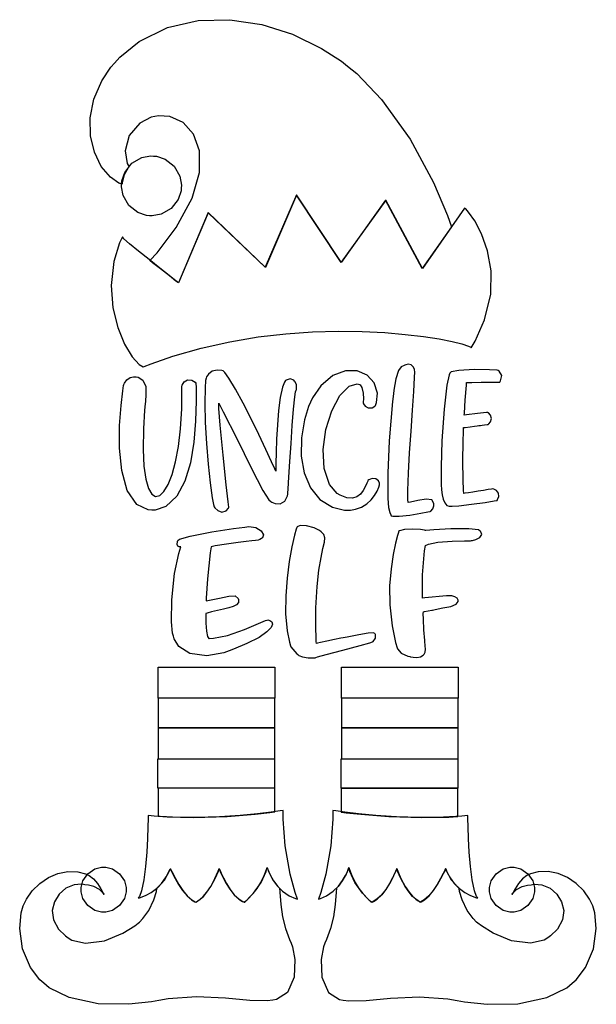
# Model space of a CAD drawing. Extents: x 2.22 to 5.21, y 0.15 to 5.26.
import ezdxf

# ---------------------------------------------------------------- set-up
doc = ezdxf.new("R2010")
doc.units = 0
doc.layers.get('0').update_dxf_attribs({"linetype": 'CONTINUOUS'})

msp = doc.modelspace()

# ---------------------------------------------------------------- linework, layer by layer
at = {"color": 95}
for points in [[(4.46039, 4.18261), (4.30935, 3.96599), (4.11876, 4.32015), (3.8896, 3.99826), (3.65831, 4.34722), (3.49685, 3.97222), (3.19997, 4.25553), (3.04585, 3.89204), (3.04585, 3.89204), (3.03293, 3.90192), (2.99918, 3.928), (2.95176, 3.965), (2.91129, 3.99696), (2.89789, 4.00765), (2.93457, 4.04769), (3.03326, 4.17844), (3.11626, 4.33149), (3.15414, 4.46463), (3.15424, 4.57563), (3.12397, 4.66233), (3.07058, 4.7225), (3.00146, 4.75396), (2.94254, 4.75819), (2.92393, 4.7545), (2.90338, 4.75065), (2.84554, 4.71924), (2.79047, 4.65517), (2.76882, 4.57568), (2.78017, 4.5115), (2.79064, 4.49408), (2.78515, 4.48785), (2.76481, 4.45231), (2.7539, 4.41211), (2.75315, 4.40349), (2.73708, 4.4095), (2.69347, 4.43946), (2.64497, 4.49604), (2.60986, 4.56907), (2.59033, 4.65414), (2.58871, 4.74713), (2.60721, 4.84369), (2.64806, 4.93961), (2.69488, 5.00988), (2.71354, 5.03054), (2.74181, 5.06212), (2.84272, 5.14231), (2.98921, 5.2149), (3.1474, 5.25168), (3.31185, 5.25597), (3.477, 5.23112), (3.63737, 5.18044), (3.78749, 5.10726), (3.89025, 5.04047), (3.92188, 5.01492), (3.96967, 4.97635), (4.09814, 4.84185), (4.24696, 4.6371), (4.36789, 4.41319), (4.44043, 4.24138), (4.46039, 4.18261)], [(4.23643, 2.7545), (4.23497, 2.77007), (4.23486, 2.81717), (4.23779, 2.90619), (4.24387, 3.01178), (4.25151, 3.12397), (4.25939, 3.23286), (4.266, 3.32861), (4.26997, 3.40132), (4.27111, 3.43126), (4.26981, 3.44097), (4.26893, 3.44521), (4.26297, 3.45708), (4.25142, 3.46718), (4.23654, 3.47043), (4.22358, 3.46789), (4.21978, 3.46599), (4.2149, 3.46436), (4.20096, 3.45736), (4.18576, 3.43761), (4.17275, 3.39481), (4.16287, 3.33653), (4.16043, 3.317), (4.15522, 3.27692), (4.13747, 3.07394), (4.13021, 2.90631), (4.13021, 2.85038), (4.13021, 2.83143), (4.13146, 2.77458), (4.13514, 2.72825), (4.14074, 2.70188), (4.14572, 2.68961), (4.14789, 2.68576), (4.15761, 2.68306), (4.18929, 2.68306), (4.24474, 2.68892), (4.30257, 2.69868), (4.33886, 2.70551), (4.35101, 2.70763), (4.35389, 2.70975), (4.36469, 2.72174), (4.36979, 2.73699), (4.36979, 2.74203), (4.36963, 2.74843), (4.35829, 2.76731), (4.32889, 2.77214), (4.28657, 2.76503), (4.24903, 2.75678), (4.23643, 2.7545)], [(3.59999, 3.38574), (3.59451, 3.37853), (3.58496, 3.35157), (3.57329, 3.29775), (3.56451, 3.23058), (3.55821, 3.15647), (3.55399, 3.08171), (3.55149, 3.01269), (3.55029, 2.95568), (3.55003, 2.92671), (3.55003, 2.91699), (3.5446, 2.92882), (3.52843, 2.96425), (3.49826, 3.02957), (3.46197, 3.10656), (3.4221, 3.18853), (3.38118, 3.26899), (3.34169, 3.34142), (3.3061, 3.39919), (3.28543, 3.42785), (3.27707, 3.43576), (3.26975, 3.43821), (3.2461, 3.44038), (3.22006, 3.43397), (3.20057, 3.41938), (3.19108, 3.40468), (3.18956, 3.39931), (3.18636, 3.3871), (3.18354, 3.34858), (3.18229, 3.2685), (3.18494, 3.16917), (3.19086, 3.06054), (3.19917, 2.95258), (3.20921, 2.85531), (3.22011, 2.77865), (3.22689, 2.74354), (3.23122, 2.73264), (3.23426, 2.72678), (3.24908, 2.71197), (3.27121, 2.70454), (3.29232, 2.71039), (3.30512, 2.72412), (3.30729, 2.72949), (3.30339, 2.75738), (3.29312, 2.84549), (3.27681, 3.00011), (3.26243, 3.15435), (3.25549, 3.24175), (3.25418, 3.2691), (3.27821, 3.22364), (3.3476, 3.08567), (3.42432, 2.92969), (3.48367, 2.81603), (3.51432, 2.76731), (3.52501, 2.75971), (3.53, 2.75646), (3.54715, 2.74968), (3.5734, 2.74778), (3.59733, 2.7615), (3.61089, 2.78874), (3.61253, 2.79829), (3.61301, 2.803), (3.61431, 2.82519), (3.618, 2.88476), (3.62304, 2.96642), (3.62912, 3.05963), (3.63579, 3.15369), (3.64264, 3.23817), (3.64925, 3.3024), (3.65224, 3.32801), (3.65522, 3.33578), (3.65831, 3.33996), (3.65831, 3.34581), (3.65739, 3.36339), (3.65076, 3.38032), (3.64789, 3.38368), (3.64447, 3.38758), (3.62511, 3.39492), (3.60411, 3.38861), (3.59999, 3.38574)], [(4.0281, 2.86908), (4.02653, 2.86546), (4.02219, 2.85433), (4.01426, 2.83583), (4.00358, 2.81629), (3.98942, 2.79829), (3.97114, 2.7844), (3.94797, 2.77713), (3.91928, 2.77919), (3.89258, 2.78868), (3.88439, 2.79308), (3.86794, 2.8016), (3.82921, 2.84739), (3.80111, 2.92974), (3.79611, 3.02869), (3.81039, 3.13254), (3.84011, 3.22971), (3.8814, 3.30854), (3.93044, 3.35747), (3.9719, 3.3686), (3.98335, 3.3649), (3.98747, 3.36367), (3.99681, 3.34956), (4.00299, 3.32135), (4.00429, 3.29101), (4.00364, 3.27382), (4.00315, 3.2691), (4.00418, 3.26476), (4.01275, 3.25299), (4.02957, 3.24451), (4.04926, 3.24522), (4.06407, 3.25288), (4.06771, 3.25663), (4.07303, 3.2716), (4.07704, 3.32069), (4.06033, 3.37435), (4.02333, 3.41407), (3.97157, 3.43604), (3.91075, 3.43668), (3.84646, 3.41222), (3.7844, 3.359), (3.74089, 3.29606), (3.73019, 3.27328), (3.7206, 3.25151), (3.69922, 3.18289), (3.68317, 3.08849), (3.68257, 2.99501), (3.69792, 2.90739), (3.7296, 2.83068), (3.77821, 2.76969), (3.84424, 2.72949), (3.90712, 2.71496), (3.92811, 2.71496), (3.9369, 2.71496), (3.96326, 2.71912), (3.99447, 2.73042), (4.02143, 2.74713), (4.04411, 2.76747), (4.06222, 2.78971), (4.07557, 2.81213), (4.0841, 2.8329), (4.08729, 2.84597), (4.08751, 2.85038), (4.08768, 2.85433), (4.0829, 2.86632), (4.0695, 2.87651), (4.05024, 2.87836), (4.03293, 2.87244), (4.0281, 2.86908)], [(4.7021, 3.43892), (4.69689, 3.43972), (4.65776, 3.44179), (4.57878, 3.44293), (4.49918, 3.43847), (4.4591, 3.4311), (4.45313, 3.42432), (4.44814, 3.4165), (4.43756, 3.36242), (4.42275, 3.23839), (4.41162, 3.07454), (4.40728, 2.93847), (4.40728, 2.89307), (4.40728, 2.88775), (4.40728, 2.87164), (4.40782, 2.84679), (4.40935, 2.82053), (4.41249, 2.79476), (4.41775, 2.77138), (4.42572, 2.75228), (4.43696, 2.73942), (4.44829, 2.73469), (4.4521, 2.73469), (4.46371, 2.73469), (4.49854, 2.73768), (4.56511, 2.74517), (4.63633, 2.75493), (4.68181, 2.7621), (4.69689, 2.76492), (4.69997, 2.76953), (4.70606, 2.78554), (4.70464, 2.80285), (4.6939, 2.81608), (4.6799, 2.82314), (4.67503, 2.82433), (4.67503, 2.82433), (4.66857, 2.82335), (4.65153, 2.82075), (4.62756, 2.81711), (4.59999, 2.81287), (4.57243, 2.80865), (4.54844, 2.80501), (4.53142, 2.8024), (4.52501, 2.80138), (4.52501, 2.80138), (4.52317, 2.81782), (4.52126, 2.87235), (4.52056, 2.96978), (4.52175, 3.06819), (4.52317, 3.12435), (4.52399, 3.14204), (4.53228, 3.14318), (4.55729, 3.1466), (4.57969, 3.14962), (4.59407, 3.15153), (4.60351, 3.15272), (4.61089, 3.1536), (4.61931, 3.15462), (4.63167, 3.15619), (4.64621, 3.1581), (4.65104, 3.15869), (4.65468, 3.16108), (4.66331, 3.17199), (4.66797, 3.18918), (4.66363, 3.20676), (4.65326, 3.21875), (4.64899, 3.22119), (4.64296, 3.22043), (4.59619, 3.21506), (4.53851, 3.20817), (4.52707, 3.2066), (4.52756, 3.21729), (4.53174, 3.28526), (4.53803, 3.3616), (4.53961, 3.37642), (4.54617, 3.37642), (4.56597, 3.37674), (4.61496, 3.37744), (4.66922, 3.37819), (4.7009, 3.37847), (4.71149, 3.37847), (4.71485, 3.38499), (4.72119, 3.41303), (4.70833, 3.43528), (4.7021, 3.43892)], [(2.90728, 2.71496), (2.88781, 2.71556), (2.83018, 2.74425), (2.78006, 2.81711), (2.75179, 2.91922), (2.74035, 3.03618), (2.74072, 3.15369), (2.74789, 3.25738), (2.75678, 3.33296), (2.7609, 3.36133), (2.76247, 3.366), (2.76546, 3.3725), (2.77826, 3.39035), (2.79514, 3.40218), (2.81185, 3.40582), (2.82329, 3.40576), (2.8271, 3.40554), (2.83621, 3.4036), (2.86149, 3.38758), (2.87576, 3.35596), (2.87717, 3.31401), (2.87403, 3.27718), (2.87294, 3.26492), (2.87001, 3.23296), (2.86404, 3.13667), (2.86231, 3.02946), (2.86669, 2.94265), (2.87631, 2.87554), (2.89025, 2.82747), (2.90756, 2.79769), (2.92731, 2.78554), (2.94857, 2.79036), (2.97043, 2.81142), (2.99197, 2.84799), (3.01226, 2.89947), (3.03039, 2.96511), (3.04536, 3.04428), (3.05632, 3.13618), (3.06233, 3.24018), (3.06321, 3.32676), (3.0625, 3.35558), (3.06424, 3.36193), (3.07493, 3.37944), (3.09321, 3.39019), (3.11464, 3.38807), (3.13183, 3.37788), (3.13644, 3.37326), (3.13704, 3.35021), (3.13747, 3.28097), (3.13444, 3.17638), (3.12517, 3.06706), (3.10736, 2.96056), (3.07894, 2.86447), (3.03754, 2.78651), (2.98107, 2.7341), (2.92572, 2.71496), (2.90728, 2.71496)], [(3.5344, 0.175347), (3.50521, 0.171442), (3.41575, 0.173286), (3.28993, 0.186035), (3.139, 0.192979), (2.99262, 0.181913), (2.94476, 0.173286), (2.90597, 0.166504), (2.78825, 0.154081), (2.62918, 0.156088), (2.47868, 0.189399), (2.37625, 0.240126), (2.34793, 0.263889), (2.3279, 0.280707), (2.27892, 0.344293), (2.23682, 0.441786), (2.22265, 0.547526), (2.23014, 0.627333), (2.23753, 0.652453), (2.24104, 0.66466), (2.25743, 0.69949), (2.28771, 0.742622), (2.32639, 0.780165), (2.37147, 0.810385), (2.42085, 0.83176), (2.47254, 0.842449), (2.52462, 0.840875), (2.56315, 0.830946), (2.57497, 0.825358), (2.58306, 0.821397), (2.60514, 0.805012), (2.62592, 0.780599), (2.64253, 0.752983), (2.6556, 0.730469), (2.66043, 0.723253), (2.65571, 0.73074), (2.63601, 0.749567), (2.60764, 0.764051), (2.5791, 0.770887), (2.56033, 0.773438), (2.55414, 0.774306), (2.54232, 0.77615), (2.50564, 0.773004), (2.46218, 0.755533), (2.42676, 0.725315), (2.40229, 0.685656), (2.39182, 0.639919), (2.39828, 0.591362), (2.42464, 0.543403), (2.46029, 0.508356), (2.47396, 0.499294), (2.493, 0.486708), (2.5644, 0.470324), (2.66271, 0.48291), (2.75754, 0.522461), (2.81868, 0.559842), (2.83751, 0.574328), (2.84375, 0.579047), (2.86187, 0.598958), (2.89176, 0.641004), (2.91878, 0.694769), (2.93261, 0.739367), (2.93435, 0.754503), (2.94114, 0.760254), (2.97304, 0.796604), (2.99924, 0.844889), (3.00315, 0.856608), (3.00401, 0.856608), (3.00672, 0.849772), (3.01622, 0.831543), (3.03043, 0.805501), (3.04839, 0.775228), (3.06913, 0.744358), (3.09158, 0.716471), (3.11469, 0.695042), (3.13146, 0.685112), (3.13747, 0.683703), (3.13738, 0.683811), (3.13911, 0.685926), (3.14654, 0.690539), (3.15875, 0.69911), (3.17475, 0.713271), (3.19358, 0.734592), (3.21425, 0.764703), (3.23579, 0.805231), (3.2525, 0.844347), (3.25726, 0.857639), (3.25726, 0.857639), (3.25976, 0.851238), (3.26704, 0.833985), (3.2786, 0.80919), (3.29411, 0.780057), (3.31304, 0.749729), (3.33501, 0.721408), (3.35965, 0.698351), (3.37929, 0.686143), (3.38644, 0.683703), (3.39025, 0.683703), (3.40164, 0.69515), (3.43539, 0.729167), (3.47461, 0.785211), (3.50088, 0.842774), (3.50624, 0.862847), (3.50624, 0.862847), (3.50939, 0.853136), (3.51992, 0.828125), (3.53917, 0.793892), (3.56054, 0.765192), (3.56874, 0.756619), (3.57064, 0.735081), (3.57656, 0.67041), (3.58529, 0.606879), (3.60081, 0.546875), (3.62153, 0.489908), (3.62918, 0.471192), (3.6371, 0.451281), (3.64919, 0.386774), (3.64583, 0.294), (3.6104, 0.215875), (3.55442, 0.178222), (3.5344, 0.175347)], [(3.90001, 0.175347), (3.92914, 0.171442), (4.01861, 0.173286), (4.14437, 0.186035), (4.29536, 0.192979), (4.44168, 0.181913), (4.48958, 0.173286), (4.52832, 0.166504), (4.64611, 0.154081), (4.80518, 0.156088), (4.95568, 0.189399), (5.05811, 0.240126), (5.08649, 0.263889), (5.10644, 0.280653), (5.15539, 0.344293), (5.19749, 0.441786), (5.21169, 0.547526), (5.20421, 0.627333), (5.19689, 0.652453), (5.19336, 0.66466), (5.17692, 0.69949), (5.1466, 0.742622), (5.10792, 0.780165), (5.06288, 0.810385), (5.01346, 0.83176), (4.96175, 0.842449), (4.90972, 0.840875), (4.87115, 0.830946), (4.85938, 0.825358), (4.85124, 0.821397), (4.82915, 0.805012), (4.80843, 0.780599), (4.79183, 0.752983), (4.77875, 0.730469), (4.77399, 0.723253), (4.77865, 0.73074), (4.79829, 0.749567), (4.82667, 0.764051), (4.85519, 0.770887), (4.87397, 0.773438), (4.88021, 0.774306), (4.89199, 0.77615), (4.92865, 0.773004), (4.97211, 0.755533), (5.00754, 0.725315), (5.03201, 0.685656), (5.04249, 0.639919), (5.03603, 0.591362), (5.00965, 0.543403), (4.97401, 0.508356), (4.96039, 0.499294), (4.94129, 0.486708), (4.8699, 0.470324), (4.7716, 0.48291), (4.67681, 0.522461), (4.61567, 0.559842), (4.5969, 0.574328), (4.5906, 0.579047), (4.57249, 0.598958), (4.54258, 0.641004), (4.51557, 0.694769), (4.50174, 0.739367), (4.5, 0.754503), (4.49322, 0.760254), (4.46132, 0.796604), (4.43517, 0.844889), (4.43126, 0.856608), (4.43033, 0.856608), (4.42757, 0.849772), (4.41813, 0.831543), (4.40392, 0.805501), (4.3859, 0.775228), (4.36518, 0.744358), (4.34272, 0.716471), (4.31961, 0.695042), (4.30285, 0.685058), (4.29688, 0.683703), (4.29693, 0.683757), (4.29519, 0.685926), (4.28782, 0.690539), (4.27561, 0.69911), (4.2596, 0.713271), (4.24078, 0.734592), (4.22011, 0.764703), (4.19851, 0.805231), (4.18181, 0.844347), (4.17708, 0.857639), (4.17708, 0.857639), (4.17453, 0.851238), (4.16726, 0.833985), (4.15571, 0.80919), (4.14019, 0.780057), (4.12125, 0.749729), (4.09928, 0.721408), (4.07465, 0.698351), (4.05501, 0.686089), (4.0479, 0.683703), (4.04406, 0.683703), (4.03267, 0.69515), (3.99892, 0.729167), (3.95969, 0.785211), (3.93343, 0.842774), (3.92811, 0.862847), (3.92811, 0.862847), (3.92492, 0.853136), (3.91444, 0.828125), (3.89513, 0.793892), (3.87375, 0.765192), (3.86561, 0.756619), (3.86367, 0.735081), (3.85775, 0.67041), (3.84907, 0.606879), (3.83356, 0.546875), (3.81282, 0.489908), (3.80524, 0.471192), (3.7971, 0.451335), (3.78472, 0.386774), (3.78814, 0.294), (3.82379, 0.215875), (3.87989, 0.178222), (3.90001, 0.175347)]]:
    msp.add_lwpolyline(points, close=True, dxfattribs=at)
at = {"color": 240}
for points in [[(2.91667, 4.54932), (2.93169, 4.54824), (2.97601, 4.53282), (3.02289, 4.49621), (3.05257, 4.44472), (3.06153, 4.39871), (3.06044, 4.38368), (3.05931, 4.36865), (3.04389, 4.32433), (3.00726, 4.27746), (2.95578, 4.24778), (2.90978, 4.23882), (2.89481, 4.2399), (2.87972, 4.24104), (2.83539, 4.25646), (2.78851, 4.29308), (2.75885, 4.34457), (2.74994, 4.39057), (2.75103, 4.40554), (2.7519, 4.42057), (2.76708, 4.46496), (2.80376, 4.51183), (2.85547, 4.5415), (2.90158, 4.55046), (2.91667, 4.54932)], [(4.56353, 3.55556), (4.58421, 3.58968), (4.63265, 3.70031), (4.66433, 3.83382), (4.66683, 3.95394), (4.64828, 4.0586), (4.61703, 4.14561), (4.58122, 4.21289), (4.54921, 4.25825), (4.53489, 4.27518), (4.52919, 4.27951), (4.31044, 3.96701), (4.11979, 4.32118), (3.8896, 3.99929), (3.65831, 4.34825), (3.49582, 3.97325), (3.19894, 4.25662), (3.04585, 3.89307), (3.04585, 3.89307), (3.03256, 3.90338), (2.99778, 3.9305), (2.94889, 3.96881), (2.89344, 4.01264), (2.83886, 4.05637), (2.79269, 4.09435), (2.76226, 4.12099), (2.75521, 4.13053), (2.75521, 4.13053), (2.74072, 4.1001), (2.71099, 4.00217), (2.69661, 3.87819), (2.70551, 3.76292), (2.73113, 3.66026), (2.76682, 3.57443), (2.80604, 3.5095), (2.84218, 3.46951), (2.86317, 3.45725), (2.86876, 3.45865), (2.90494, 3.47325), (3.01574, 3.51187), (3.16396, 3.55453), (3.31196, 3.58757), (3.45828, 3.61182), (3.60157, 3.62831), (3.74029, 3.63786), (3.8731, 3.64144), (3.99854, 3.63997), (4.11513, 3.63433), (4.22146, 3.62549), (4.31608, 3.61426), (4.39757, 3.60167), (4.46451, 3.5886), (4.5154, 3.57596), (4.54889, 3.56461), (4.56153, 3.55886), (4.56353, 3.55556)], [(3.30832, 1.98579), (3.28071, 1.97553), (3.19233, 1.95975), (3.10547, 1.97108), (3.04785, 2.00879), (3.02306, 2.04769), (3.01981, 2.06179), (3.01508, 2.07721), (3.00993, 2.13514), (3.01079, 2.24972), (3.02544, 2.38601), (3.04676, 2.49056), (3.05729, 2.52431), (3.05524, 2.52431), (3.0491, 2.52442), (3.04215, 2.52718), (3.03911, 2.53662), (3.04129, 2.55176), (3.04269, 2.55658), (3.05024, 2.56467), (3.10568, 2.58057), (3.21783, 2.60232), (3.33171, 2.61919), (3.39008, 2.62696), (3.40001, 2.62847), (3.41129, 2.62961), (3.44618, 2.62451), (3.47499, 2.60742), (3.48583, 2.58604), (3.48139, 2.5714), (3.47814, 2.56913), (3.47569, 2.56739), (3.46804, 2.56272), (3.45833, 2.55908), (3.44547, 2.55692), (3.42617, 2.55507), (3.39686, 2.55219), (3.35433, 2.54715), (3.29503, 2.53863), (3.2354, 2.52886), (3.2156, 2.52533), (3.21089, 2.49333), (3.19581, 2.35829), (3.18901, 2.25922), (3.18853, 2.24511), (3.206, 2.24783), (3.25808, 2.25874), (3.30751, 2.26953), (3.33942, 2.26992), (3.35439, 2.25765), (3.35622, 2.25244), (3.35736, 2.24886), (3.35661, 2.23665), (3.34728, 2.2245), (3.33003, 2.21517), (3.30658, 2.20768), (3.27886, 2.20117), (3.24854, 2.19476), (3.2175, 2.1875), (3.19488, 2.1811), (3.1875, 2.1785), (3.1869, 2.16635), (3.18728, 2.12961), (3.19069, 2.08817), (3.19667, 2.05957), (3.20253, 2.04921), (3.20415, 2.04932), (3.22803, 2.05051), (3.2991, 2.06565), (3.38797, 2.09608), (3.4605, 2.12711), (3.49658, 2.14279), (3.50624, 2.14513), (3.50939, 2.14546), (3.51921, 2.1435), (3.52962, 2.13639), (3.53342, 2.12386), (3.52642, 2.10613), (3.5045, 2.08328), (3.4636, 2.05556), (3.39958, 2.023), (3.33137, 1.99436), (3.30832, 1.98579)], [(3.89899, 2.0535), (3.88781, 2.05143), (3.85444, 2.04482), (3.81483, 2.03657), (3.78261, 2.02946), (3.76585, 2.02561), (3.76042, 2.02431), (3.76025, 2.03375), (3.75917, 2.06196), (3.75782, 2.09858), (3.75717, 2.14415), (3.75786, 2.19254), (3.75836, 2.20865), (3.75922, 2.23628), (3.7646, 2.3189), (3.77414, 2.40424), (3.78494, 2.46853), (3.79492, 2.51535), (3.80203, 2.54844), (3.80419, 2.57156), (3.79932, 2.58832), (3.78933, 2.59956), (3.78543, 2.60243), (3.77707, 2.60851), (3.74886, 2.62229), (3.70947, 2.63385), (3.67654, 2.63542), (3.66075, 2.62896), (3.6594, 2.62532), (3.65597, 2.61556), (3.64779, 2.58535), (3.63411, 2.52479), (3.62039, 2.44874), (3.60883, 2.36219), (3.60157, 2.27013), (3.60075, 2.17757), (3.60851, 2.08942), (3.62056, 2.02979), (3.62706, 2.01074), (3.62885, 2.00683), (3.66015, 1.9694), (3.66461, 1.96599), (3.66971, 1.96186), (3.68901, 1.95404), (3.71718, 1.94922), (3.74219, 1.94883), (3.75467, 1.94988), (3.75726, 1.95036), (3.76611, 1.95378), (3.8106, 1.96615), (3.89751, 1.98904), (3.98768, 2.01292), (4.03776, 2.02692), (4.05106, 2.03157), (4.05496, 2.03315), (4.06728, 2.05078), (4.06771, 2.06988), (4.06565, 2.07221), (4.06381, 2.0746), (4.05425, 2.07856), (4.02919, 2.07731), (3.98068, 2.0689), (3.91938, 2.05729), (3.89899, 2.0535)], [(4.60938, 2.60558), (4.60047, 2.61262), (4.5516, 2.61822), (4.45833, 2.61849), (4.36974, 2.61307), (4.32867, 2.60921), (4.32607, 2.60867), (4.32107, 2.61025), (4.29981, 2.61361), (4.25922, 2.61664), (4.2169, 2.61442), (4.19179, 2.60824), (4.18544, 2.60346), (4.18544, 2.59864), (4.18132, 2.5841), (4.17139, 2.544), (4.15896, 2.48551), (4.14751, 2.41103), (4.1404, 2.32303), (4.141, 2.22379), (4.15278, 2.11583), (4.17079, 2.02951), (4.17914, 2.00142), (4.18072, 1.99571), (4.20025, 1.97304), (4.2354, 1.95768), (4.24479, 1.95557), (4.24897, 1.95492), (4.26156, 1.95296), (4.28082, 1.95182), (4.30029, 1.95514), (4.31418, 1.96246), (4.31771, 1.96599), (4.3195, 1.96783), (4.32497, 1.97939), (4.32628, 1.99463), (4.32607, 1.99826), (4.32497, 2.00819), (4.32221, 2.03976), (4.31808, 2.09506), (4.31532, 2.14931), (4.31483, 2.17925), (4.31565, 2.18782), (4.32032, 2.18864), (4.35938, 2.19646), (4.36253, 2.19721), (4.37582, 2.20025), (4.41613, 2.20779), (4.45796, 2.21615), (4.48508, 2.227), (4.49479, 2.24061), (4.49479, 2.24511), (4.49479, 2.24837), (4.49007, 2.25797), (4.47814, 2.26594), (4.46224, 2.27001), (4.44993, 2.27115), (4.44586, 2.27115), (4.43435, 2.2704), (4.3221, 2.25999), (4.31147, 2.25868), (4.31065, 2.27615), (4.31011, 2.37875), (4.32107, 2.50319), (4.32607, 2.53157), (4.3411, 2.53814), (4.39068, 2.54796), (4.46442, 2.55399), (4.5286, 2.55533), (4.55935, 2.5561), (4.56456, 2.55761), (4.57015, 2.55761), (4.58692, 2.5619), (4.60764, 2.57303), (4.618, 2.58843), (4.61274, 2.60281), (4.60938, 2.60558)], [(3.58854, 1.15869), (3.58854, 1.15869), (3.57221, 1.1562), (3.52647, 1.14979), (3.45574, 1.14138), (3.36469, 1.13281), (3.25786, 1.12581), (3.13981, 1.12223), (3.01519, 1.12392), (2.92008, 1.12945), (2.88857, 1.13265), (2.88857, 1.12858), (2.8884, 1.11627), (2.88758, 1.07384), (2.88558, 1.01307), (2.88172, 0.941786), (2.8756, 0.867622), (2.86654, 0.798394), (2.854, 0.741808), (2.84353, 0.713108), (2.83751, 0.705567), (2.83768, 0.705186), (2.8431, 0.706326), (2.85764, 0.710721), (2.87875, 0.71951), (2.90414, 0.733453), (2.93147, 0.753364), (2.95844, 0.780003), (2.98275, 0.814182), (2.99832, 0.845649), (3.00206, 0.856608), (3.00206, 0.856608), (3.00532, 0.850043), (3.01454, 0.831976), (3.02865, 0.805935), (3.0466, 0.775608), (3.06739, 0.744629), (3.08996, 0.716581), (3.11333, 0.695096), (3.13032, 0.685058), (3.13644, 0.683703), (3.13633, 0.683865), (3.13835, 0.685926), (3.14594, 0.690539), (3.15815, 0.69911), (3.17404, 0.713271), (3.19276, 0.734592), (3.21332, 0.764703), (3.23481, 0.805231), (3.25146, 0.844347), (3.25624, 0.857639), (3.25624, 0.857639), (3.25874, 0.851508), (3.266, 0.834418), (3.27756, 0.809679), (3.29308, 0.780436), (3.31201, 0.75), (3.33399, 0.721571), (3.35861, 0.698406), (3.37825, 0.686143), (3.38542, 0.683703), (3.38542, 0.683703), (3.38921, 0.686253), (3.39958, 0.694553), (3.41476, 0.708604), (3.43317, 0.728353), (3.45307, 0.753689), (3.47282, 0.784614), (3.49078, 0.821018), (3.50228, 0.852214), (3.50521, 0.862847), (3.50521, 0.862847), (3.50683, 0.857368), (3.51232, 0.842449), (3.52225, 0.820747), (3.53733, 0.79476), (3.55821, 0.76709), (3.58561, 0.740289), (3.62011, 0.716851), (3.65153, 0.702582), (3.66249, 0.699328), (3.66249, 0.699328), (3.65033, 0.733344), (3.62392, 0.828993), (3.59831, 0.974718), (3.58778, 1.11279), (3.58854, 1.15869)], [(3.77186, 0.699328), (3.78271, 0.702582), (3.81392, 0.716851), (3.84825, 0.740289), (3.87565, 0.76709), (3.8966, 0.79476), (3.91178, 0.820747), (3.92182, 0.842449), (3.9274, 0.857368), (3.92914, 0.862847), (3.92914, 0.862847), (3.93201, 0.852214), (3.94353, 0.821018), (3.96149, 0.784614), (3.98122, 0.753689), (4.00114, 0.728353), (4.01953, 0.708604), (4.03472, 0.694553), (4.04508, 0.686253), (4.04893, 0.683703), (4.04893, 0.683703), (4.05593, 0.686143), (4.07542, 0.698351), (4.09988, 0.721408), (4.12181, 0.749729), (4.14085, 0.780057), (4.15647, 0.80919), (4.16813, 0.833985), (4.17551, 0.851238), (4.17811, 0.857639), (4.17811, 0.857639), (4.18278, 0.844347), (4.19917, 0.805231), (4.22038, 0.764865), (4.24083, 0.734864), (4.2595, 0.71365), (4.27544, 0.699599), (4.28782, 0.690972), (4.29563, 0.686253), (4.29801, 0.684082), (4.2979, 0.683703), (4.30399, 0.685058), (4.32101, 0.695096), (4.3444, 0.716581), (4.36697, 0.744629), (4.38775, 0.775608), (4.40565, 0.805935), (4.41976, 0.831976), (4.42899, 0.850043), (4.43229, 0.856608), (4.43229, 0.856608), (4.43593, 0.845703), (4.45128, 0.814236), (4.47542, 0.780165), (4.50239, 0.753635), (4.52979, 0.733832), (4.55528, 0.719997), (4.57656, 0.711154), (4.59119, 0.706651), (4.59663, 0.70535), (4.5969, 0.705567), (4.59082, 0.713162), (4.58029, 0.741863), (4.56782, 0.798557), (4.55875, 0.867893), (4.55257, 0.942165), (4.54878, 1.01356), (4.54676, 1.07427), (4.54596, 1.11659), (4.54585, 1.12863), (4.54585, 1.13265), (4.51426, 1.12945), (4.41911, 1.12392), (4.29449, 1.12223), (4.17643, 1.12581), (4.06961, 1.13281), (3.97857, 1.14138), (3.90782, 1.14979), (3.86208, 1.1562), (3.84581, 1.15869), (3.84581, 1.15869), (3.84651, 1.11279), (3.83599, 0.974718), (3.81039, 0.828993), (3.78396, 0.733344), (3.77186, 0.699328), (3.77186, 0.699328)], [(2.65831, 0.864908), (2.66965, 0.864908), (2.70378, 0.855794), (2.74089, 0.830838), (2.76585, 0.793728), (2.77501, 0.759657), (2.77501, 0.748264), (2.77501, 0.736925), (2.76585, 0.702854), (2.74089, 0.665744), (2.70378, 0.640788), (2.66965, 0.631619), (2.65831, 0.631619), (2.64692, 0.631619), (2.61285, 0.640788), (2.57574, 0.665744), (2.55078, 0.702854), (2.54167, 0.736925), (2.54167, 0.748264), (2.54167, 0.759657), (2.55078, 0.793728), (2.57574, 0.830838), (2.61285, 0.855794), (2.64692, 0.864908), (2.65831, 0.864908)], [(4.77501, 0.864908), (4.78635, 0.864908), (4.82042, 0.855794), (4.85753, 0.830838), (4.88249, 0.793728), (4.89165, 0.759657), (4.89165, 0.748264), (4.89165, 0.736925), (4.88249, 0.702854), (4.85753, 0.665744), (4.82042, 0.640788), (4.78635, 0.631619), (4.77501, 0.631619), (4.76361, 0.631619), (4.72949, 0.640788), (4.69239, 0.665744), (4.66743, 0.702854), (4.65831, 0.736925), (4.65831, 0.748264), (4.65831, 0.759657), (4.66743, 0.793728), (4.69239, 0.830838), (4.72949, 0.855794), (4.76361, 0.864908), (4.77501, 0.864908)]]:
    msp.add_lwpolyline(points, close=True, dxfattribs=at)
at = {"color": 0}
for points in [[(2.94065, 1.90136), (3.54482, 1.90136), (3.54482, 1.7399), (2.94065, 1.7399), (2.94065, 1.90136)], [(3.89063, 1.90136), (4.49479, 1.90136), (4.49479, 1.7399), (3.89063, 1.7399), (3.89063, 1.90136)], [(2.94065, 1.42637), (3.54482, 1.42637), (3.54482, 1.58681), (2.94065, 1.58681), (2.94065, 1.42637)], [(3.89063, 1.42637), (4.49479, 1.42637), (4.49479, 1.58681), (3.89063, 1.58681), (3.89063, 1.42637)], [(2.94065, 1.12847), (2.98676, 1.125), (3.12582, 1.12223), (3.29812, 1.12782), (3.44276, 1.13949), (3.51953, 1.148), (3.54482, 1.15137), (3.54482, 1.27327), (2.94065, 1.27327), (2.94065, 1.12847)], [(4.49376, 1.27224), (3.8896, 1.27224), (3.8896, 1.15034), (3.91456, 1.14697), (3.991, 1.13846), (4.13542, 1.12679), (4.30794, 1.1212), (4.44743, 1.12397), (4.49376, 1.12744), (4.49376, 1.27224)]]:
    msp.add_lwpolyline(points, close=True, dxfattribs=at)
at = {"color": 7}
for points in [[(2.94065, 1.7399), (2.94065, 1.58681), (3.54482, 1.58681), (3.54482, 1.7399), (2.94065, 1.7399)], [(3.89063, 1.7399), (3.89063, 1.58681), (4.49479, 1.58681), (4.49479, 1.7399), (3.89063, 1.7399)], [(3.54372, 1.42637), (3.54372, 1.27327), (2.93956, 1.27327), (2.93956, 1.42637), (3.54372, 1.42637)], [(4.49376, 1.42637), (4.49376, 1.27327), (3.8896, 1.27327), (3.8896, 1.42637), (4.49376, 1.42637)]]:
    msp.add_lwpolyline(points, close=True, dxfattribs=at)

doc.saveas('drawing.dxf')
